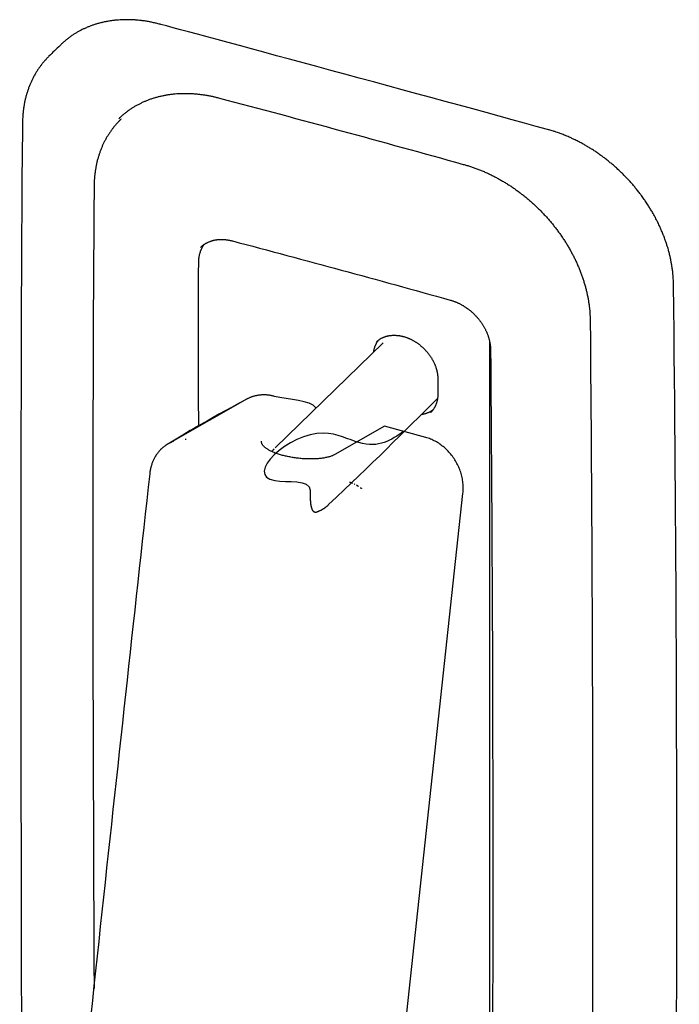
# Paper-space layout '_Trimétrica' of a CAD drawing. Header units: millimetres. Extents: x 6 to 76, y -18 to 150.
# Tile 2 of 2: x 6 to 76, y 46 to 150. Entities that reach past the tile are written whole.
import ezdxf

# ---------------------------------------------------------------- set-up
doc = ezdxf.new("R2010")
doc.units = ezdxf.units.MM

psp = doc.layouts.new('_Trimétrica')

# ---------------------------------------------------------------- linework, layer by layer
at = {"color": 7, "linetype": 'Continuous', "lineweight": 25}
for p, q in [((44.39, 115.52), (33.05, 104.46)), ((43.69, 115.61), (43.69, 115.61)), ((30.1, 109.61), (21.85, 104.91)), ((21.85, 104.91), (21.82, 104.9))]:
    psp.add_line(p, q, dxfattribs=at)
at = {"color": 7, "linetype": 'Continuous', "lineweight": 25, "flags": 128}
psp.add_lwpolyline([(42.29, 2.38), (52.79, 99.66), (52.8, 99.8), (52.81, 99.94), (52.82, 100.08), (52.82, 100.22), (52.82, 100.35), (52.81, 100.49), (52.8, 100.64), (52.79, 100.78), (52.77, 100.92), (52.75, 101.06), (52.73, 101.2), (52.7, 101.34), (52.66, 101.48), (52.63, 101.62), (52.59, 101.75), (52.55, 101.89), (52.5, 102.03), (52.45, 102.16), (52.4, 102.3), (52.34, 102.43), (52.28, 102.56), (52.22, 102.7), (52.15, 102.82), (52.08, 102.95), (52.01, 103.08), (51.93, 103.2), (51.85, 103.32), (51.77, 103.44), (51.69, 103.56), (51.6, 103.68), (51.51, 103.79), (51.41, 103.9), (51.32, 104.01), (51.22, 104.11), (51.12, 104.22), (51.02, 104.32), (50.91, 104.41), (50.8, 104.51), (50.7, 104.6), (50.58, 104.68), (50.47, 104.77), (50.36, 104.85), (50.24, 104.93), (50.12, 105), (50, 105.07), (49.88, 105.14), (49.76, 105.2), (49.63, 105.26), (49.51, 105.32), (49.38, 105.37), (49.26, 105.42), (49.13, 105.47), (49, 105.51), (48.87, 105.54), (44.54, 106.72), (39.3, 103.74), (39.24, 103.71), (39.19, 103.68), (39.12, 103.65), (39.06, 103.62), (38.99, 103.6), (38.92, 103.57), (38.85, 103.55), (38.77, 103.52), (38.69, 103.5), (38.61, 103.48), (38.53, 103.46), (38.44, 103.44), (38.35, 103.42), (38.26, 103.4), (38.17, 103.38), (38.08, 103.37), (37.98, 103.35), (37.88, 103.34), (37.78, 103.33), (37.68, 103.32), (37.57, 103.31), (37.47, 103.3), (37.36, 103.29), (37.25, 103.29), (37.14, 103.28), (37.03, 103.28), (36.92, 103.28), (36.8, 103.28), (36.69, 103.28), (36.57, 103.28), (36.46, 103.28), (36.34, 103.28), (36.22, 103.29), (36.11, 103.3), (35.99, 103.3), (35.87, 103.31), (35.75, 103.32), (35.63, 103.33), (35.51, 103.35), (35.39, 103.36), (35.28, 103.37), (35.16, 103.39), (35.04, 103.41), (34.92, 103.42), (34.81, 103.44), (34.69, 103.46), (34.58, 103.49), (34.46, 103.51), (34.35, 103.53), (34.24, 103.56), (34.13, 103.58), (34.02, 103.61), (33.91, 103.63), (33.81, 103.66), (33.7, 103.69), (33.6, 103.72), (33.5, 103.75), (33.4, 103.78), (33.3, 103.82), (33.2, 103.85), (33.11, 103.88), (33.02, 103.92), (32.93, 103.95), (32.84, 103.99), (32.76, 104.03), (32.68, 104.06), (32.6, 104.1), (32.52, 104.14), (32.45, 104.18), (32.38, 104.22), (32.31, 104.26), (32.24, 104.3), (32.18, 104.34), (32.12, 104.38), (32.06, 104.42), (32.01, 104.46), (31.96, 104.5), (31.91, 104.54), (31.87, 104.59), (31.83, 104.63), (31.79, 104.67), (31.75, 104.71), (31.72, 104.76), (31.7, 104.8), (31.67, 104.84), (31.65, 104.88), (31.63, 104.92), (31.62, 104.96), (31.61, 105.01), (31.6, 105.05), (31.6, 105.09), (31.6, 105.13), (31.6, 105.17), (31.6, 105.17)], dxfattribs=at)
at = {"color": 7, "linetype": 'Continuous', "lineweight": 25}
for points, knots in [([(74.28, 125.67), (74.24, 125.8), (74.16, 126.06), (74.05, 126.39), (73.9, 126.77), (73.87, 126.85), (73.72, 127.22), (73.57, 127.56), (73.42, 127.9), (73.24, 128.28), (73.21, 128.34), (73.01, 128.72), (72.84, 129.03), (72.62, 129.4), (72.4, 129.77), (72.21, 130.07), (71.95, 130.45), (71.93, 130.48), (71.67, 130.86), (71.46, 131.14), (71.19, 131.5), (70.92, 131.82), (70.65, 132.15), (70.37, 132.47), (70.08, 132.78), (69.78, 133.09), (69.48, 133.39), (69.17, 133.69), (68.85, 133.98), (68.54, 134.25), (68.2, 134.54), (67.92, 134.76), (67.55, 135.04), (67.53, 135.06), (67.15, 135.34), (66.87, 135.54), (66.5, 135.78), (66.15, 136), (65.78, 136.22), (65.47, 136.4), (65.1, 136.6), (65.03, 136.64), (64.66, 136.83), (64.33, 136.98), (63.99, 137.14), (63.62, 137.3), (63.54, 137.33), (63.16, 137.48), (62.88, 137.59), (62.5, 137.71), (62.4, 137.75), (62.04, 137.86), (49.45, 141.33), (26.87, 147.43), (20.96, 149.03), (20.59, 149.12), (20.3, 149.19), (19.94, 149.26), (19.82, 149.29), (19.5, 149.34), (19.19, 149.39), (19.06, 149.4), (18.75, 149.44), (18.45, 149.47), (18.31, 149.48), (18, 149.5), (17.71, 149.51), (17.56, 149.51), (17.27, 149.51), (16.98, 149.5), (16.83, 149.49), (16.55, 149.48), (16.27, 149.45), (16.11, 149.44), (15.92, 149.41), (15.76, 149.39), (15.49, 149.35), (15.23, 149.3), (15.06, 149.27), (14.89, 149.23), (14.72, 149.19), (14.47, 149.13), (14.23, 149.05), (14.06, 149), (13.9, 148.95), (13.74, 148.89), (13.58, 148.83), (13.42, 148.77), (13.18, 148.67), (12.96, 148.57), (12.8, 148.5), (12.66, 148.43), (12.5, 148.34), (12.37, 148.27), (12.21, 148.18), (12.08, 148.1), (11.93, 148.01), (11.81, 147.93), (11.65, 147.83), (11.53, 147.74), (11.38, 147.63), (11.27, 147.55), (11.12, 147.43), (11.01, 147.34), (10.87, 147.22), (10.76, 147.13), (10.62, 147), (10.01, 146.42), (9.64, 146.06), (9.18, 145.59), (9.01, 145.42), (8.86, 145.25), (8.73, 145.11), (8.64, 145), (8.52, 144.85), (8.43, 144.74), (8.32, 144.59), (8.24, 144.47), (8.13, 144.32), (8.05, 144.2), (7.95, 144.04), (7.83, 143.84), (7.71, 143.63), (7.62, 143.47), (7.55, 143.33), (7.47, 143.17), (7.4, 143.03), (7.33, 142.87), (7.23, 142.64), (7.14, 142.4), (7.08, 142.24), (7.03, 142.08), (6.97, 141.92), (6.92, 141.75), (6.87, 141.59), (6.8, 141.34), (6.74, 141.08), (6.71, 140.92), (6.67, 140.73), (6.64, 140.57), (6.59, 140.31), (6.55, 140.03), (6.54, 139.88), (6.5, 139.6), (6.49, 139.31), (6.48, 139.16), (6.46, 138.88), (6.46, 138.58), (6.17, 112.87), (6.3, 50.06), (6.46, 9.58), (6.48, 9.25), (6.48, 9.11), (6.51, 8.8), (6.54, 8.48), (6.56, 8.35), (6.59, 8.03), (6.65, 7.7), (6.67, 7.58), (6.74, 7.21), (6.8, 6.91), (6.9, 6.53), (6.92, 6.42), (7.03, 6.04), (7.11, 5.75), (7.24, 5.36), (7.27, 5.27), (7.41, 4.88), (7.52, 4.59), (7.68, 4.2), (7.72, 4.12), (7.88, 3.74), (8.04, 3.41), (8.24, 3.01), (8.4, 2.69), (8.62, 2.3), (8.65, 2.25), (8.88, 1.86), (9.07, 1.56), (9.31, 1.18), (9.55, 0.83), (9.81, 0.48), (10.07, 0.13), (10.34, -0.21), (10.61, -0.54), (10.89, -0.87), (11.19, -1.19), (11.48, -1.51), (11.79, -1.82), (12.1, -2.12), (12.42, -2.42), (12.74, -2.71), (13.07, -2.99), (13.41, -3.26), (13.75, -3.53), (14.1, -3.78), (14.45, -4.03), (14.8, -4.27), (15.04, -4.42), (15.16, -4.5)], [0, 0, 0, 0, 0.001647, 0.003293, 0.004939, 0.004961, 0.006608, 0.008254, 0.0099, 0.011546, 0.011568, 0.013214, 0.014859, 0.016505, 0.018151, 0.019797, 0.021442, 0.021464, 0.02311, 0.024755, 0.0264, 0.028046, 0.029691, 0.031336, 0.032981, 0.034627, 0.036272, 0.037917, 0.039563, 0.041208, 0.042853, 0.044499, 0.046144, 0.046166, 0.047812, 0.049457, 0.051103, 0.052749, 0.054395, 0.05604, 0.057686, 0.057708, 0.059354, 0.061, 0.062646, 0.064293, 0.064315, 0.065961, 0.067607, 0.069254, 0.069276, 0.070923, 0.07257, 0.249821, 0.249844, 0.251491, 0.253138, 0.254785, 0.254807, 0.256455, 0.258102, 0.258125, 0.259772, 0.26142, 0.261443, 0.263091, 0.264739, 0.264761, 0.266409, 0.268058, 0.26808, 0.269729, 0.271377, 0.2714, 0.273049, 0.273071, 0.27472, 0.276369, 0.276392, 0.278041, 0.278064, 0.279713, 0.281363, 0.281385, 0.283035, 0.283057, 0.284707, 0.28473, 0.28638, 0.28803, 0.288052, 0.289703, 0.289725, 0.291375, 0.291398, 0.293048, 0.293071, 0.294721, 0.294744, 0.296394, 0.296417, 0.298067, 0.29809, 0.29974, 0.299763, 0.301413, 0.301436, 0.303087, 0.313105, 0.313128, 0.314778, 0.316429, 0.316451, 0.318102, 0.318124, 0.319775, 0.319797, 0.321448, 0.32147, 0.323121, 0.323143, 0.324794, 0.326444, 0.326466, 0.328117, 0.328139, 0.329789, 0.329812, 0.331461, 0.333111, 0.333134, 0.334784, 0.334806, 0.336456, 0.336478, 0.338127, 0.339777, 0.339799, 0.341448, 0.341471, 0.34312, 0.344769, 0.344791, 0.34644, 0.348088, 0.348111, 0.349759, 0.351407, 0.35143, 0.929424, 0.931103, 0.932781, 0.932804, 0.934482, 0.93616, 0.936183, 0.937861, 0.939539, 0.939561, 0.941239, 0.942916, 0.944594, 0.944616, 0.946293, 0.947971, 0.949648, 0.94967, 0.951347, 0.953024, 0.954701, 0.954723, 0.9564, 0.958076, 0.959752, 0.961429, 0.963105, 0.963128, 0.964804, 0.96648, 0.968156, 0.969832, 0.971508, 0.973184, 0.97486, 0.976536, 0.978212, 0.979888, 0.981564, 0.98324, 0.984916, 0.986592, 0.988268, 0.989944, 0.99162, 0.993296, 0.994972, 0.996648, 0.998324, 1, 1, 1, 1]), ([(16.6, 139.09), (16.67, 139.17), (16.83, 139.32), (17.08, 139.54), (17.33, 139.74), (17.59, 139.94), (17.86, 140.13), (18.14, 140.31), (18.43, 140.48), (18.72, 140.63), (19.02, 140.78), (19.32, 140.92), (19.63, 141.05), (19.95, 141.17), (20.27, 141.28), (20.6, 141.37), (20.94, 141.46), (21.28, 141.53), (21.62, 141.6), (21.97, 141.65), (22.33, 141.7), (22.68, 141.73), (23.04, 141.75), (23.41, 141.76), (23.78, 141.76), (24.15, 141.75), (24.52, 141.72), (24.89, 141.69), (25.27, 141.64), (25.65, 141.59), (26.03, 141.52), (26.41, 141.45), (26.79, 141.36), (35.59, 139.04), (44.4, 136.64), (53.2, 134.18), (53.58, 134.06), (53.96, 133.93), (54.34, 133.79), (54.72, 133.64), (55.1, 133.48), (55.47, 133.31), (55.85, 133.13), (56.22, 132.94), (56.58, 132.74), (56.95, 132.53), (57.31, 132.32), (57.67, 132.09), (58.02, 131.86), (58.37, 131.61), (58.71, 131.36), (59.05, 131.1), (59.39, 130.83), (59.72, 130.56), (60.04, 130.27), (60.36, 129.98), (60.67, 129.68), (60.98, 129.38), (61.27, 129.07), (61.57, 128.75), (61.85, 128.43), (62.13, 128.1), (62.4, 127.76), (62.66, 127.42), (62.91, 127.08), (63.16, 126.73), (63.4, 126.37), (63.63, 126.02), (63.85, 125.65), (64.06, 125.29), (64.26, 124.92), (64.45, 124.55), (64.63, 124.18), (64.81, 123.8), (64.97, 123.42), (65.12, 123.04), (65.27, 122.66), (65.4, 122.28), (65.52, 121.89), (65.64, 121.51), (65.74, 121.12), (65.83, 120.74), (65.91, 120.36), (65.98, 119.98), (66.04, 119.59), (66.09, 119.21), (66.13, 118.84), (66.15, 118.46), (66.17, 118.09), (66.51, 77.89), (66.52, 37.78), (66.17, -2.24), (66.15, -2.61), (66.13, -2.97), (66.09, -3.34), (66.04, -3.7), (65.97, -4.05), (65.9, -4.4), (65.82, -4.75), (65.72, -5.09), (65.62, -5.42), (65.5, -5.75), (65.37, -6.07), (65.23, -6.38), (65.08, -6.69), (64.93, -6.99), (64.76, -7.28), (64.58, -7.57), (64.39, -7.85), (64.19, -8.12), (63.98, -8.38), (63.76, -8.63), (63.53, -8.87), (63.38, -9.03), (63.3, -9.11)], [0, 0, 0, 0, 0.0019954, 0.0039908, 0.0059861, 0.0079815, 0.0099769, 0.0119722, 0.0139676, 0.015963, 0.0179583, 0.0199537, 0.0219491, 0.0239445, 0.0259398, 0.0279352, 0.0299306, 0.031926, 0.0339213, 0.0359167, 0.0379121, 0.0399075, 0.0419028, 0.0438982, 0.0458936, 0.0478889, 0.0498843, 0.0518797, 0.0538751, 0.0558705, 0.0578658, 0.0598612, 0.0618566, 0.0638519, 0.1980366, 0.200032, 0.2020273, 0.2040227, 0.2060181, 0.2080135, 0.2100088, 0.2120042, 0.2139996, 0.2159949, 0.2179903, 0.2199857, 0.2219811, 0.2239765, 0.2259718, 0.2279672, 0.2299626, 0.231958, 0.2339533, 0.2359487, 0.2379441, 0.2399394, 0.2419348, 0.2439302, 0.2459256, 0.2479209, 0.2499163, 0.2519117, 0.253907, 0.2559024, 0.2578978, 0.2598932, 0.2618885, 0.2638839, 0.2658793, 0.2678746, 0.2698701, 0.2718654, 0.2738608, 0.2758562, 0.2778515, 0.2798469, 0.2818423, 0.2838377, 0.285833, 0.2878284, 0.2898238, 0.2918191, 0.2938146, 0.2958099, 0.2978053, 0.2998006, 0.301796, 0.3037914, 0.3057867, 0.3077821, 0.9532566, 0.9552889, 0.9573212, 0.9593536, 0.9613859, 0.9634182, 0.9654505, 0.9674828, 0.9695152, 0.9715475, 0.9735798, 0.9756121, 0.9776445, 0.9796768, 0.9817091, 0.9837414, 0.9857737, 0.9878061, 0.9898384, 0.9918707, 0.9939031, 0.9959354, 0.9979677, 1, 1, 1, 1]), ([(16.83, 139.04), (16.8, 139.01), (16.7, 138.92), (16.51, 138.72), (16.29, 138.48), (16.08, 138.23), (15.89, 137.98), (15.7, 137.72), (15.52, 137.44), (15.34, 137.17), (15.18, 136.88), (15.03, 136.59), (14.89, 136.29), (14.76, 135.98), (14.64, 135.67), (14.53, 135.35), (14.43, 135.03), (14.33, 134.7), (14.25, 134.36), (14.19, 134.02), (14.13, 133.68), (14.08, 133.33), (14.04, 132.98), (14.01, 132.62), (14, 132.26), (13.76, 103.97), (13.87, 75.71), (13.99, 47.57)], [0, 0, 0, 0, 0.001846, 0.005772, 0.009699, 0.013625, 0.017552, 0.021479, 0.025405, 0.029332, 0.033258, 0.037185, 0.041112, 0.045038, 0.048965, 0.052891, 0.056818, 0.060744, 0.064671, 0.068598, 0.072524, 0.076451, 0.080377, 0.084304, 0.088231, 0.092157, 1, 1, 1, 1]), ([(25, 106.71), (24.97, 112.46), (24.95, 118.25), (25, 124.07), (25, 124.18), (25.01, 124.3), (25.02, 124.41), (25.04, 124.52), (25.06, 124.64), (25.08, 124.75), (25.11, 124.85), (25.14, 124.96), (25.17, 125.06), (25.2, 125.17), (25.24, 125.27), (25.29, 125.37), (25.33, 125.46), (25.38, 125.56), (25.43, 125.65), (25.49, 125.74), (25.53, 125.81), (25.56, 125.85), (25.57, 125.86)], [0, 0, 0, 0, 0.888555, 0.894609, 0.900663, 0.906718, 0.912772, 0.918827, 0.924881, 0.930935, 0.936989, 0.943044, 0.949098, 0.955153, 0.961207, 0.967261, 0.973316, 0.97937, 0.985424, 0.991479, 0.997533, 1, 1, 1, 1]), ([(25.18, 125.54), (25.21, 125.56), (25.26, 125.61), (25.33, 125.68), (25.41, 125.75), (25.5, 125.81), (25.58, 125.87), (25.67, 125.93), (25.76, 125.98), (25.86, 126.03), (25.95, 126.08), (26.05, 126.12), (26.15, 126.16), (26.25, 126.2), (26.35, 126.23), (26.46, 126.26), (26.56, 126.29), (26.67, 126.32), (26.78, 126.34), (26.89, 126.35), (27, 126.37), (27.12, 126.38), (27.23, 126.38), (27.35, 126.39), (27.46, 126.39), (27.58, 126.38), (27.7, 126.38), (27.82, 126.37), (27.94, 126.35), (28.06, 126.33), (28.18, 126.31), (28.3, 126.29), (28.42, 126.26), (36.14, 124.23), (43.85, 122.13), (51.57, 119.97), (51.69, 119.93), (51.81, 119.89), (51.93, 119.84), (52.05, 119.8), (52.17, 119.75), (52.29, 119.69), (52.41, 119.64), (52.53, 119.57), (52.65, 119.51), (52.76, 119.45), (52.88, 119.38), (52.99, 119.3), (53.1, 119.23), (53.21, 119.15), (53.32, 119.07), (53.43, 118.99), (53.54, 118.9), (53.64, 118.82), (53.74, 118.73), (53.85, 118.63), (53.94, 118.54), (54.04, 118.44), (54.14, 118.34), (54.23, 118.24), (54.32, 118.14), (54.41, 118.04), (54.49, 117.93), (54.58, 117.82), (54.66, 117.71), (54.74, 117.6), (54.81, 117.49), (54.88, 117.37), (54.95, 117.26), (55.02, 117.14), (55.09, 117.03), (55.15, 116.91), (55.2, 116.79), (55.26, 116.67), (55.31, 116.55), (55.36, 116.43), (55.41, 116.31), (55.45, 116.18), (55.49, 116.06), (55.52, 115.94), (55.56, 115.82), (55.58, 115.7), (55.61, 115.57), (55.63, 115.45), (55.65, 115.33), (55.67, 115.21), (55.68, 115.09), (55.69, 114.97), (55.69, 114.85), (56, 78.72), (56.01, 42.67), (55.69, 6.7), (55.69, 6.58), (55.68, 6.46), (55.67, 6.35), (55.65, 6.23), (55.63, 6.12), (55.61, 6.01), (55.58, 5.9), (55.55, 5.79), (55.52, 5.69), (55.48, 5.58), (55.44, 5.48), (55.4, 5.38), (55.35, 5.28), (55.3, 5.19), (55.24, 5.09), (55.19, 5), (55.13, 4.91), (55.06, 4.83), (55, 4.75), (54.93, 4.67), (54.86, 4.59), (54.8, 4.54), (54.78, 4.51)], [0, 0, 0, 0, 0.000821, 0.001642, 0.002463, 0.003285, 0.004106, 0.004927, 0.005748, 0.006569, 0.00739, 0.008212, 0.009033, 0.009854, 0.010675, 0.011496, 0.012317, 0.013139, 0.01396, 0.014781, 0.015602, 0.016423, 0.017244, 0.018066, 0.018887, 0.019708, 0.020529, 0.02135, 0.022171, 0.022993, 0.023814, 0.024635, 0.025456, 0.026277, 0.181425, 0.182246, 0.183067, 0.183889, 0.18471, 0.185531, 0.186352, 0.187173, 0.187994, 0.188816, 0.189637, 0.190458, 0.191279, 0.1921, 0.192921, 0.193743, 0.194564, 0.195385, 0.196206, 0.197027, 0.197848, 0.19867, 0.199491, 0.200312, 0.201133, 0.201954, 0.202775, 0.203597, 0.204418, 0.205239, 0.20606, 0.206881, 0.207702, 0.208524, 0.209345, 0.210166, 0.210987, 0.211808, 0.212629, 0.21345, 0.214272, 0.215093, 0.215914, 0.216735, 0.217556, 0.218377, 0.219199, 0.22002, 0.220841, 0.221662, 0.222483, 0.223304, 0.224126, 0.224947, 0.225768, 0.226589, 0.980764, 0.9816, 0.982436, 0.983273, 0.984109, 0.984945, 0.985782, 0.986618, 0.987454, 0.988291, 0.989127, 0.989964, 0.9908, 0.991636, 0.992473, 0.993309, 0.994145, 0.994982, 0.995818, 0.996655, 0.997491, 0.998327, 0.999164, 1, 1, 1, 1]), ([(74.4, 125.29), (74.35, 125.46), (74.3, 125.62), (74.28, 125.67), (74.28, 125.67)], [0, 0, 0, 0, 0.986801, 1, 1, 1, 1]), ([(69.67, -16.43), (69.76, -16.36), (69.86, -16.29), (70.01, -16.18), (70.12, -16.1), (70.27, -15.98), (70.38, -15.89), (70.52, -15.77), (70.63, -15.68), (70.77, -15.55), (71.38, -14.97), (71.76, -14.61), (72.22, -14.14), (72.38, -13.97), (72.54, -13.8), (72.66, -13.66), (72.75, -13.55), (72.87, -13.4), (72.96, -13.29), (73.07, -13.14), (73.16, -13.02), (73.26, -12.87), (73.4, -12.67), (73.56, -12.4), (73.68, -12.18), (73.77, -12.02), (73.84, -11.88), (73.92, -11.72), (73.99, -11.58), (74.06, -11.42), (74.16, -11.19), (74.25, -10.95), (74.31, -10.79), (74.37, -10.63), (74.42, -10.47), (74.47, -10.3), (74.52, -10.14), (74.59, -9.89), (74.65, -9.63), (74.69, -9.47), (74.72, -9.28), (74.75, -9.12), (74.8, -8.86), (74.84, -8.58), (74.86, -8.42), (74.89, -8.15), (74.91, -7.86), (74.92, -7.71), (74.93, -7.43), (74.93, -7.13), (75.22, 18.58), (75.55, 69.94), (74.93, 121.82), (74.93, 121.96), (74.92, 122.26), (74.89, 122.57), (74.88, 122.7), (74.85, 123.01), (74.81, 123.33), (74.79, 123.45), (74.73, 123.81), (74.68, 124.11), (74.6, 124.47), (74.58, 124.59), (74.49, 124.94), (74.43, 125.17), (74.4, 125.29)], [0, 0, 0, 0, 0.002535, 0.002569, 0.005104, 0.005138, 0.007673, 0.007707, 0.010242, 0.010276, 0.012811, 0.028195, 0.02823, 0.030765, 0.033299, 0.033334, 0.035868, 0.035903, 0.038437, 0.038472, 0.041006, 0.041041, 0.043575, 0.04611, 0.048644, 0.048679, 0.051213, 0.051247, 0.053781, 0.053815, 0.056349, 0.058883, 0.058917, 0.06145, 0.061485, 0.064018, 0.064052, 0.066585, 0.069118, 0.069152, 0.071685, 0.071719, 0.074251, 0.076783, 0.076817, 0.079349, 0.081881, 0.081915, 0.084446, 0.086977, 0.087012, 0.974568, 0.977098, 0.977132, 0.979662, 0.982193, 0.982227, 0.984757, 0.987287, 0.98732, 0.98985, 0.992379, 0.994909, 0.994942, 0.997471, 1, 1, 1, 1]), ([(53.15, 119.17), (53.17, 119.17), (53.19, 119.15), (53.23, 119.13), (53.26, 119.11), (53.27, 119.11), (53.28, 119.1)], [0, 0, 0, 0, 0.256226, 0.664577, 0.824497, 1, 1, 1, 1]), ([(43.69, 115.61), (43.71, 115.63), (43.75, 115.67), (43.82, 115.73), (43.89, 115.78), (43.97, 115.83), (44.04, 115.89), (44.12, 115.93), (44.2, 115.98), (44.28, 116.02), (44.36, 116.06), (44.45, 116.1), (44.54, 116.13), (44.63, 116.16), (44.72, 116.19), (44.81, 116.21), (44.9, 116.24), (45, 116.25), (45.09, 116.27), (45.19, 116.28), (45.29, 116.29), (45.39, 116.3), (45.49, 116.3), (45.59, 116.3), (45.69, 116.3), (45.8, 116.29), (45.9, 116.29), (46, 116.27), (46.11, 116.26), (46.21, 116.24), (46.32, 116.22), (46.42, 116.19), (46.53, 116.17), (46.64, 116.14), (46.74, 116.1), (46.85, 116.07), (46.95, 116.03), (47.06, 115.99), (47.16, 115.94), (47.26, 115.9), (47.37, 115.85), (47.47, 115.79), (47.57, 115.74), (47.67, 115.68), (47.77, 115.62), (47.87, 115.56), (47.97, 115.49), (48.06, 115.42), (48.16, 115.35), (48.25, 115.28), (48.34, 115.2), (48.43, 115.13), (48.52, 115.05), (48.61, 114.97), (48.7, 114.88), (48.78, 114.8), (48.86, 114.71), (48.94, 114.62), (49.02, 114.53), (49.09, 114.44), (49.17, 114.35), (49.24, 114.25), (49.31, 114.16), (49.37, 114.06), (49.44, 113.96), (49.5, 113.86), (49.56, 113.76), (49.62, 113.66), (49.67, 113.56), (49.72, 113.45), (49.77, 113.35), (49.82, 113.24), (49.86, 113.14), (49.9, 113.03), (49.94, 112.93), (49.97, 112.82), (50, 112.72), (50.03, 112.61), (50.06, 112.5), (50.08, 112.4), (50.1, 112.29), (50.12, 112.19), (50.13, 112.08), (50.14, 111.98), (50.15, 111.87), (50.15, 111.77), (50.16, 111.19), (50.16, 110.6), (50.15, 110.02), (50.15, 109.92), (50.14, 109.82), (50.13, 109.72), (50.12, 109.62), (50.1, 109.53), (50.08, 109.43), (50.06, 109.34), (50.03, 109.25), (50, 109.16), (49.97, 109.07), (49.94, 108.98), (49.9, 108.9), (49.86, 108.81), (49.82, 108.73), (49.77, 108.65), (49.72, 108.57), (49.67, 108.5), (49.62, 108.43), (49.56, 108.35), (49.5, 108.29), (49.44, 108.22), (49.4, 108.18), (49.37, 108.16)], [0, 0, 0, 0, 0.0081241, 0.0162484, 0.024372, 0.0324957, 0.0406198, 0.0487442, 0.0568678, 0.0649916, 0.0731156, 0.0812398, 0.0893634, 0.0974876, 0.1056116, 0.1137355, 0.1218595, 0.129983, 0.138107, 0.1462311, 0.154355, 0.1624789, 0.1706029, 0.1787269, 0.1868508, 0.1949747, 0.2030986, 0.2112225, 0.2193465, 0.2274701, 0.2355944, 0.2437185, 0.2518424, 0.2599663, 0.2680899, 0.2762141, 0.2843378, 0.2924617, 0.3005856, 0.3087095, 0.3168335, 0.3249576, 0.3330814, 0.3412052, 0.3493295, 0.3574532, 0.3655773, 0.3737015, 0.3818248, 0.389949, 0.3980727, 0.4061965, 0.4143209, 0.4224447, 0.4305689, 0.4386927, 0.4468167, 0.4549402, 0.4630647, 0.4711886, 0.4793125, 0.4874359, 0.4955602, 0.5036845, 0.5118078, 0.5199321, 0.5280563, 0.5361804, 0.544304, 0.5524274, 0.5605514, 0.5686756, 0.5767996, 0.5849237, 0.5930469, 0.6011712, 0.6092952, 0.6174188, 0.6255435, 0.633667, 0.6417914, 0.6499143, 0.6580382, 0.6661629, 0.6742866, 0.6824101, 0.6905341, 0.8131494, 0.8212734, 0.8293969, 0.8375217, 0.8456453, 0.8537692, 0.8618931, 0.8700175, 0.878141, 0.8862647, 0.8943884, 0.9025133, 0.9106366, 0.9187608, 0.9268849, 0.9350089, 0.9431322, 0.9512562, 0.9593805, 0.9675041, 0.9756282, 0.9837523, 0.9918758, 1, 1, 1, 1]), ([(43.4, 114.56), (43.41, 114.57), (43.41, 114.61), (43.43, 114.69), (43.44, 114.78), (43.47, 114.88), (43.49, 114.97), (43.52, 115.06), (43.55, 115.15), (43.59, 115.24), (43.63, 115.32), (43.67, 115.41), (43.71, 115.49), (43.76, 115.57), (43.8, 115.64), (43.86, 115.72), (43.89, 115.77), (43.91, 115.8), (43.91, 115.8)], [0, 0, 0, 0, 0.023693, 0.093028, 0.162376, 0.231715, 0.301066, 0.370408, 0.439751, 0.509099, 0.578436, 0.647781, 0.717126, 0.786472, 0.855819, 0.925156, 0.994499, 1, 1, 1, 1]), ([(55.57, 115.76), (55.57, 115.74), (55.57, 115.69), (55.58, 115.62), (55.58, 115.57), (55.58, 115.54), (55.58, 115.52), (55.58, 113.71), (55.58, 105.18), (55.58, 84.66), (55.58, 54.53), (55.58, 28.31), (55.58, 13.58), (55.58, 10.34), (55.58, 9.91), (55.58, 9.57), (55.58, 9.33), (55.58, 9.17), (55.58, 9.08), (55.58, 9.05), (55.58, 9.04), (55.58, 9.01), (55.58, 8.97), (55.58, 8.9), (55.57, 8.84), (55.57, 8.81)], [0, 0, 0, 0, 0.000642, 0.001385, 0.002167, 0.002255, 0.002272, 0.002577, 0.051323, 0.246304, 0.572731, 0.899158, 0.980764, 0.98585, 0.98998, 0.993, 0.995207, 0.996821, 0.997411, 0.997667, 0.997726, 0.997756, 0.998514, 0.99926, 1, 1, 1, 1]), ([(37.32, 108.62), (37.31, 108.65), (36.91, 109.46), (34.34, 109.5), (32.83, 109.9), (32.7, 109.93), (32.57, 109.96), (32.44, 109.98), (32.31, 110), (32.18, 110.01), (32.05, 110.02), (31.92, 110.02), (31.79, 110.02), (31.66, 110.02), (31.54, 110.01), (31.41, 110), (31.29, 109.98), (31.16, 109.96), (31.04, 109.94), (30.92, 109.91), (30.79, 109.88), (30.68, 109.84), (30.56, 109.81), (30.44, 109.76), (30.33, 109.71), (30.21, 109.66), (30.14, 109.63), (30.1, 109.61)], [0, 0, 0, 0, 0.016966, 0.601176, 0.618515, 0.635856, 0.653197, 0.670536, 0.687876, 0.705217, 0.722557, 0.739897, 0.757236, 0.774577, 0.791918, 0.809258, 0.826598, 0.843937, 0.861278, 0.878618, 0.895959, 0.913298, 0.930638, 0.947979, 0.965318, 0.982659, 1, 1, 1, 1]), ([(30.1, 109.61), (30.07, 109.59), (25.59, 107.17), (23.75, 106.06), (21.92, 104.95)], [0, 0, 0, 0, 0.008137, 1, 1, 1, 1]), ([(46.55, 106.17), (45.26, 105.28), (43.31, 103.94), (36.26, 107.78), (27.89, 99.8), (36.73, 101.18), (36.72, 99.94), (36.72, 99.9), (36.72, 99.87), (36.72, 99.83), (36.72, 99.79), (36.72, 99.75), (36.72, 99.72), (36.72, 99.68), (36.72, 99.63), (36.72, 99.59), (36.72, 99.56), (36.72, 99.55), (36.72, 99.51), (36.72, 99.47), (36.72, 99.42), (36.72, 99.38), (36.72, 99.34), (36.72, 99.3), (36.72, 99.26), (36.72, 99.23), (36.72, 99.2), (36.73, 99.17), (36.73, 99.14), (36.73, 99.1), (36.73, 99.07), (36.73, 99.04), (36.73, 99.02), (36.73, 98.98), (36.73, 98.95), (36.73, 98.93), (36.74, 98.9), (36.74, 98.87), (36.74, 98.82), (36.74, 98.79), (36.74, 98.76), (36.75, 98.73), (36.75, 98.71), (36.75, 98.68), (36.75, 98.66), (36.76, 98.64), (36.76, 98.62), (36.76, 98.6), (36.76, 98.57), (36.77, 98.55), (36.77, 98.53), (36.77, 98.5), (36.78, 98.48), (36.78, 98.46), (36.78, 98.44), (36.79, 98.41), (36.79, 98.39), (36.8, 98.35), (36.8, 98.32), (36.81, 98.31), (36.81, 98.29), (36.81, 98.27), (36.82, 98.24), (36.82, 98.23), (36.83, 98.21), (36.83, 98.19), (36.84, 98.18), (36.85, 98.15), (36.85, 98.14), (36.85, 98.13), (36.86, 98.11), (36.87, 98.09), (36.87, 98.07), (36.88, 98.06), (36.88, 98.05), (36.88, 98.04), (36.89, 98.03), (36.9, 98.01), (36.9, 97.99), (36.91, 97.98), (36.92, 97.96), (36.92, 97.95), (36.93, 97.94), (36.94, 97.93), (36.94, 97.91), (36.95, 97.9), (36.96, 97.89), (36.97, 97.88), (36.97, 97.87), (36.98, 97.86), (36.99, 97.85), (37, 97.84), (37, 97.83), (37.01, 97.82), (37.02, 97.8), (37.03, 97.8), (37.04, 97.79), (37.04, 97.78), (37.05, 97.78), (37.06, 97.77), (37.07, 97.76), (37.08, 97.75), (37.09, 97.74), (37.1, 97.74), (37.11, 97.73), (37.12, 97.72), (37.13, 97.72), (37.14, 97.71), (37.15, 97.71), (37.16, 97.71), (37.17, 97.7), (37.18, 97.7), (37.19, 97.7), (37.2, 97.69), (37.21, 97.69), (37.22, 97.69), (37.23, 97.69), (37.25, 97.69), (37.25, 97.69), (37.26, 97.68), (37.27, 97.68), (37.29, 97.68), (37.3, 97.69), (37.31, 97.69), (37.32, 97.69), (37.33, 97.69), (37.35, 97.69), (37.35, 97.69), (37.37, 97.7), (37.37, 97.7), (37.44, 97.72), (37.47, 97.73), (37.55, 97.76), (37.62, 97.79), (37.67, 97.81), (37.74, 97.84), (37.79, 97.86), (37.86, 97.9), (37.9, 97.92), (37.97, 97.96), (38.02, 97.99), (38.09, 98.03), (38.16, 98.07), (38.2, 98.1), (38.26, 98.14), (38.31, 98.17), (38.37, 98.22), (38.41, 98.25), (38.47, 98.3), (38.51, 98.33), (38.56, 98.38), (38.6, 98.41), (38.63, 98.45), (43.11, 102.67), (46.6, 106.14), (50.07, 109.61)], [0, 0, 0, 0, 0.14415, 0.216149, 0.404719, 0.476719, 0.477506, 0.47855, 0.479334, 0.479597, 0.48065, 0.481707, 0.48195, 0.482779, 0.483859, 0.484946, 0.485202, 0.485455, 0.486053, 0.487182, 0.488321, 0.488769, 0.489468, 0.490667, 0.491616, 0.491878, 0.492642, 0.493118, 0.494059, 0.4944, 0.495382, 0.495708, 0.496248, 0.49707, 0.497849, 0.498258, 0.498471, 0.499922, 0.500135, 0.501441, 0.501881, 0.502168, 0.50302, 0.503551, 0.504014, 0.504666, 0.504818, 0.505156, 0.506403, 0.506457, 0.5067, 0.508042, 0.508193, 0.508238, 0.50958, 0.509641, 0.510186, 0.511075, 0.512254, 0.512377, 0.512421, 0.513632, 0.513761, 0.514483, 0.514846, 0.515073, 0.516022, 0.516361, 0.516892, 0.517165, 0.517625, 0.51828, 0.518868, 0.519367, 0.519524, 0.519756, 0.520092, 0.520812, 0.521298, 0.521857, 0.522449, 0.522487, 0.522893, 0.523661, 0.523915, 0.524821, 0.524897, 0.525746, 0.525871, 0.525966, 0.526838, 0.527099, 0.527798, 0.52822, 0.528752, 0.529331, 0.529578, 0.529703, 0.530432, 0.530649, 0.531524, 0.531594, 0.532536, 0.532606, 0.533478, 0.53368, 0.534243, 0.534747, 0.535089, 0.535806, 0.535939, 0.536785, 0.536859, 0.537629, 0.537905, 0.53847, 0.538946, 0.53931, 0.539981, 0.540149, 0.540553, 0.541012, 0.541829, 0.542037, 0.54267, 0.543059, 0.543515, 0.544014, 0.544077, 0.544806, 0.545771, 0.546768, 0.54877, 0.550771, 0.551769, 0.553777, 0.554774, 0.556789, 0.557786, 0.559806, 0.560803, 0.562828, 0.564853, 0.56585, 0.567879, 0.568876, 0.570907, 0.571905, 0.573938, 0.574936, 0.57697, 0.577968, 0.57929, 0.580003, 1, 1, 1, 1]), ([(49.61, 108.42), (49.59, 108.41), (49.55, 108.38), (49.49, 108.33), (49.41, 108.28), (49.33, 108.24), (49.25, 108.2), (49.16, 108.16), (49.08, 108.12), (48.99, 108.09), (48.9, 108.06), (48.81, 108.03), (48.72, 108), (48.62, 107.98), (48.53, 107.96), (48.44, 107.95), (48.38, 107.94), (48.36, 107.94)], [0, 0, 0, 0, 0.0480668, 0.1173175, 0.1865674, 0.2558156, 0.3250727, 0.3943227, 0.4635709, 0.5328262, 0.6020769, 0.6713272, 0.7405758, 0.8098294, 0.8790795, 0.948333, 1, 1, 1, 1]), ([(21.56, 104.74), (21.56, 104.74), (21.54, 104.72), (21.48, 104.68), (21.44, 104.66), (21.37, 104.6), (21.3, 104.54), (21.27, 104.52), (21.21, 104.47), (21.18, 104.44), (21.11, 104.38), (21.05, 104.32), (21.01, 104.29), (20.95, 104.22), (20.89, 104.15), (20.86, 104.12), (20.8, 104.05), (20.74, 103.98), (20.71, 103.94), (20.66, 103.88), (20.61, 103.81), (20.59, 103.78), (20.55, 103.72), (20.52, 103.68), (20.48, 103.61), (20.46, 103.58), (20.42, 103.51), (20.4, 103.48), (20.35, 103.4), (20.31, 103.31), (20.29, 103.27), (20.24, 103.17), (20.2, 103.09), (20.16, 102.99), (20.14, 102.95), (20.11, 102.86), (20.07, 102.76), (20.06, 102.73), (20.04, 102.65), (20.03, 102.62), (19.99, 102.52), (19.97, 102.43), (19.94, 102.32), (19.94, 102.29), (19.91, 102.17), (19.89, 102.08), (19.87, 101.96), (19.87, 101.93), (19.85, 101.82), (16.55, 71.9), (12.79, 36.91), (9.34, 4.43), (9.34, 4.42), (9.34, 4.42)], [0, 0, 0, 0, 0.0000419, 0.0012773, 0.0013201, 0.0025489, 0.0037719, 0.0038162, 0.0050343, 0.0050794, 0.0062935, 0.0075045, 0.007551, 0.0087597, 0.0099671, 0.0100147, 0.0112215, 0.0124287, 0.0124775, 0.0136856, 0.0146692, 0.0147189, 0.0159612, 0.0160113, 0.0172449, 0.0172954, 0.0185231, 0.018574, 0.0197951, 0.0210115, 0.0210631, 0.0222753, 0.0234842, 0.024691, 0.0247435, 0.0259485, 0.0271532, 0.0272061, 0.0284118, 0.028465, 0.0296707, 0.0306532, 0.0318732, 0.0319268, 0.033142, 0.0343538, 0.0355629, 0.0356167, 0.0368235, 0.0378204, 0.9998201, 0.9999907, 1, 1, 1, 1]), ([(21.5, 104.69), (21.5, 104.69), (21.49, 104.69), (21.48, 104.68), (21.48, 104.68)], [0, 0, 0, 0, 0.426715, 1, 1, 1, 1]), ([(21.78, 104.88), (21.75, 104.86), (21.71, 104.83), (21.63, 104.78), (21.59, 104.76), (21.56, 104.74)], [0, 0, 0, 0, 0.419428, 0.569005, 1, 1, 1, 1]), ([(21.63, 104.78), (21.62, 104.78), (21.61, 104.77), (21.58, 104.75), (21.57, 104.74), (21.56, 104.74)], [0, 0, 0, 0, 0.3244549, 0.7180112, 1, 1, 1, 1]), ([(21.82, 104.9), (21.81, 104.89), (21.78, 104.88), (21.75, 104.86), (21.73, 104.84), (21.71, 104.84)], [0, 0, 0, 0, 0.325674, 0.637006, 1, 1, 1, 1]), ([(21.93, 104.96), (21.91, 104.95), (21.88, 104.93), (21.86, 104.92), (21.85, 104.91)], [0, 0, 0, 0, 0.588923, 1, 1, 1, 1]), ([(22.04, 105.01), (22.02, 105), (21.98, 104.99), (21.96, 104.97), (21.95, 104.97)], [0, 0, 0, 0, 0.646673, 1, 1, 1, 1]), ([(22.08, 105.03), (22.13, 105.05), (22.23, 105.1), (22.11, 105.04), (22.03, 105.01), (22.06, 105.02), (22.08, 105.03)], [0, 0, 0, 0, 0.381575, 0.763016, 0.881779, 1, 1, 1, 1]), ([(22.25, 105.1), (22.23, 105.09), (22.19, 105.08), (22.16, 105.07), (22.15, 105.06)], [0, 0, 0, 0, 0.691286, 1, 1, 1, 1]), ([(22.36, 105.14), (22.33, 105.13), (22.3, 105.12), (22.27, 105.11), (22.26, 105.11)], [0, 0, 0, 0, 0.774514, 1, 1, 1, 1]), ([(23.68, 105.34), (23.68, 105.34), (23.71, 105.35), (23.6, 105.34), (23.57, 105.34), (23.57, 105.34)], [0, 0, 0, 0, 0.0000946, 0.9781225, 1, 1, 1, 1]), ([(32.95, 104.36), (32.93, 104.34), (32.9, 104.31), (32.86, 104.27), (32.81, 104.22), (32.78, 104.17), (32.73, 104.12), (32.7, 104.09), (32.69, 104.07), (32.68, 104.06)], [0, 0, 0, 0, 0.184834, 0.290266, 0.505378, 0.61081, 0.825795, 0.931226, 1, 1, 1, 1]), ([(41.08, 100.74), (41.07, 100.75), (41.06, 100.75), (41.02, 100.76), (41, 100.77), (40.96, 100.79), (40.94, 100.79), (40.9, 100.81), (40.88, 100.81), (40.86, 100.82)], [0, 0, 0, 0, 0.140856, 0.203159, 0.417269, 0.49989, 0.682417, 0.694461, 1, 1, 1, 1]), ([(41.17, 100.7), (41.17, 100.7), (41.18, 100.7), (41.13, 100.72), (41.11, 100.73), (41.09, 100.74), (41.08, 100.74)], [0, 0, 0, 0, 0.0001036, 0.3364824, 0.6676261, 1, 1, 1, 1]), ([(41.42, 100.59), (41.41, 100.6), (41.39, 100.61), (41.37, 100.62), (41.36, 100.62)], [0, 0, 0, 0, 0.784017, 1, 1, 1, 1]), ([(41.59, 100.51), (41.66, 100.47), (41.73, 100.43), (41.66, 100.47), (41.62, 100.49), (41.59, 100.51)], [0, 0, 0, 0, 0.499996, 0.517734, 1, 1, 1, 1]), ([(41.8, 100.38), (41.8, 100.38), (41.78, 100.4), (41.74, 100.42), (41.71, 100.44), (41.7, 100.45)], [0, 0, 0, 0, 0.079703, 0.647439, 1, 1, 1, 1]), ([(42.02, 100.25), (42.08, 100.21), (42.14, 100.17), (42.07, 100.21), (42.05, 100.23), (42.02, 100.25)], [0, 0, 0, 0, 0.499997, 0.518982, 1, 1, 1, 1])]:
    psp.add_open_spline(points, degree=3, knots=knots, dxfattribs=at)

doc.saveas('drawing.dxf')
